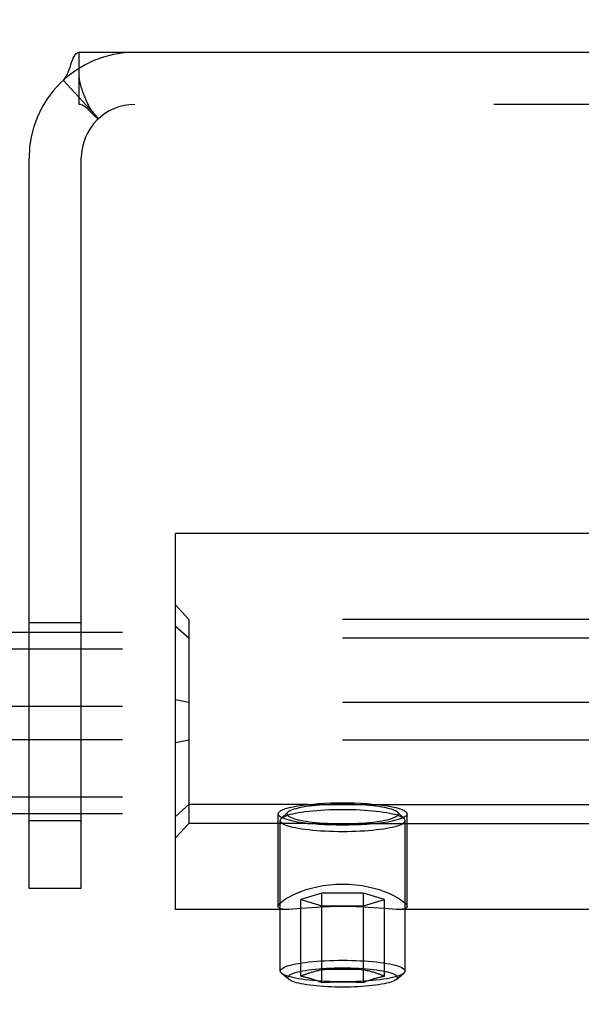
# Model space of a CAD drawing. Header units: inches. Extents: x 0 to 224, y 0 to 145.
# Tile 20 of 62: x 52.715 to 53.555, y 87.036 to 88.507. Entities that reach past the tile are written whole.
import ezdxf

# ---------------------------------------------------------------- set-up
doc = ezdxf.new("R2010")
doc.units = ezdxf.units.IN
doc.header["$LTSCALE"] = 12.302632
doc.header["$MEASUREMENT"] = 0
doc.linetypes.add('HIDDEN', pattern=[0.2, 0.1, -0.1])
doc.layers.get('0').update_dxf_attribs({"linetype": 'CONTINUOUS'})
for name, color, linetype in [('02___PRT_ALL_AXES', 7, 'CONTINUOUS'), ('DEFAULT_2', 8, 'HIDDEN'), ('DIMENSIONS', 7, 'CONTINUOUS')]:
    doc.layers.add(name, color=color, linetype=linetype)
doc.styles.get("Standard").update_dxf_attribs({"font": 'arial.ttf'})
doc.dimstyles.new('DIMSTYLE_1', dxfattribs={"dimtxt": 1.118421, "dimasz": 1.315789, "dimexe": 0.09, "dimexo": 0.07, "dimgap": 0.0425, "dimtad": 0, "dimtih": 1, "dimtoh": 1, "dimzin": 4, "dimdsep": 46, "dimtxsty": 'Standard', "dimblk": '_FILLED', "dimblk1": '_FILLED', "dimblk2": '_FILLED', "dimcen": 0.09, "dimazin": 1, "dimtfac": 1, "dimtdec": 3, "dimtofl": 0, "dimtmove": 0, "dimatfit": 3, "dimldrblk": '_FILLED', "dimfxl": 0, "dimtolj": 1, "dimtzin": 4, "dimarcsym": 0})

# ---------------------------------------------------------------- blocks, each defined once
blk = doc.blocks.new('_FILLED')
at = {"color": 0, "linetype": 'ByBlock'}
blk.add_solid([(0, 0), (-1, 0.2), (-1, -0.2)], dxfattribs=at)
blk = doc.blocks.new('*D5')
at = {"layer": 'DIMENSIONS', "color": 2, "linetype": 'Continuous'}
for p, q in [((33.0709, 85.8337), (33.0709, 90.2357)), ((33.0709, 90.2357), (34.1564, 90.2357)), ((33.0709, 84.7087), (33.0709, 82.0771))]:
    blk.add_line(p, q, dxfattribs=at)
at = {"layer": 'DIMENSIONS', "color": 2, "linetype": 'Continuous', "xscale": 1.3157894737, "yscale": 1.3157894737, "zscale": 1.3157894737}
for p, rotation in [((33.0709, 85.8337), 270), ((33.0709, 84.7087), 90)]:
    blk.add_blockref('_FILLED', p, dxfattribs=dict(at, rotation=rotation))
at = {"layer": 'DIMENSIONS', "color": 2, "linetype": 'Continuous', "insert": (34.7157, 90.7949), "char_height": 1.11842, "width": 3.039278, "attachment_point": 1, "line_spacing_factor": 0.9}
blk.add_mtext('1.13', dxfattribs=at)

msp = doc.modelspace()

# ---------------------------------------------------------------- linework, layer by layer
at = {"layer": '02___PRT_ALL_AXES', "color": 8, "linetype": 'HIDDEN'}
for p, q in [((52.948, 87.1777), (52.948, 87.7397)), ((53.6043, 87.7397), (52.948, 87.7397)), ((52.7293, 87.3107), (52.7293, 87.6067)), ((52.7293, 87.6067), (52.8073, 87.6067)), ((52.8073, 87.3107), (52.8073, 87.6067)), ((53.1457, 87.3344), (54.2503, 87.3344)), ((52.7293, 87.3107), (52.8073, 87.3107)), ((53.1015, 87.182), (53.1015, 87.3203)), ((53.1048, 87.0855), (53.1048, 87.3105)), ((53.2913, 87.0855), (53.2913, 87.3105)), ((53.2945, 87.182), (53.2945, 87.3203)), ((53.1457, 87.3063), (54.2503, 87.3063)), ((53.1152, 87.1777), (52.948, 87.1777)), ((54.1152, 87.1777), (53.2809, 87.1777))]:
    msp.add_line(p, q, dxfattribs=at)
for points in [[(53.1015, 87.3203), (53.102, 87.322), (53.1034, 87.3237), (53.1058, 87.3253), (53.1091, 87.3269), (53.1133, 87.3284), (53.1183, 87.3298), (53.1241, 87.3311), (53.1307, 87.3323), (53.1379, 87.3334), (53.1457, 87.3344)], [(53.1457, 87.3344), (53.1537, 87.3352), (53.1621, 87.3359), (53.1707, 87.3364), (53.1797, 87.3368), (53.1888, 87.337), (53.198, 87.3371)], [(53.198, 87.3371), (53.2073, 87.337), (53.2163, 87.3368), (53.2253, 87.3364), (53.234, 87.3359), (53.2423, 87.3352), (53.2503, 87.3344)], [(53.2503, 87.3344), (53.2581, 87.3334), (53.2653, 87.3323), (53.2719, 87.3311), (53.2777, 87.3298), (53.2827, 87.3284), (53.2869, 87.3269), (53.2902, 87.3253), (53.2926, 87.3237), (53.294, 87.322), (53.2945, 87.3203)], [(53.1457, 87.3063), (53.1379, 87.3072), (53.1307, 87.3083), (53.1241, 87.3096), (53.1183, 87.3109), (53.1133, 87.3123), (53.1091, 87.3138), (53.1058, 87.3154), (53.1034, 87.317), (53.102, 87.3187), (53.1015, 87.3203)], [(53.2945, 87.3203), (53.294, 87.3187), (53.2926, 87.317), (53.2902, 87.3154), (53.2869, 87.3138), (53.2827, 87.3123), (53.2777, 87.3109), (53.2719, 87.3096), (53.2653, 87.3083), (53.2581, 87.3072), (53.2503, 87.3063)], [(53.198, 87.3036), (53.1888, 87.3037), (53.1797, 87.3039), (53.1707, 87.3043), (53.1621, 87.3048), (53.1537, 87.3055), (53.1457, 87.3063)], [(53.2503, 87.3063), (53.2423, 87.3055), (53.234, 87.3048), (53.2253, 87.3043), (53.2163, 87.3039), (53.2073, 87.3037), (53.198, 87.3036)], [(53.1015, 87.182), (53.102, 87.1838), (53.1033, 87.1858), (53.1056, 87.1882), (53.1088, 87.1907), (53.1128, 87.1934), (53.1175, 87.1962), (53.1231, 87.1991), (53.1293, 87.2019), (53.1361, 87.2046), (53.1435, 87.2072), (53.1515, 87.2095), (53.1599, 87.2115), (53.169, 87.2132), (53.1784, 87.2145), (53.188, 87.2153), (53.198, 87.2156)], [(53.198, 87.2156), (53.208, 87.2153), (53.2177, 87.2145), (53.2271, 87.2132), (53.2361, 87.2115), (53.2446, 87.2095), (53.2525, 87.2072), (53.2599, 87.2046), (53.2668, 87.2019), (53.273, 87.1991), (53.2785, 87.1962), (53.2832, 87.1934), (53.2872, 87.1907), (53.2904, 87.1882), (53.2927, 87.1859), (53.294, 87.1838), (53.2945, 87.182)], [(53.1149, 87.1777), (53.1128, 87.1777), (53.1088, 87.178), (53.1057, 87.1785), (53.1034, 87.1793), (53.102, 87.1805), (53.1015, 87.182)], [(53.1361, 87.1789), (53.1293, 87.1784), (53.1231, 87.178), (53.1176, 87.1777), (53.1149, 87.1777)], [(53.198, 87.1821), (53.188, 87.182), (53.1784, 87.1817), (53.169, 87.1813), (53.16, 87.1807), (53.1515, 87.1801), (53.1361, 87.1789)], [(53.2445, 87.1801), (53.236, 87.1807), (53.227, 87.1813), (53.2176, 87.1817), (53.208, 87.182), (53.198, 87.1821)], [(53.2812, 87.1777), (53.2784, 87.1777), (53.2729, 87.178), (53.2667, 87.1784), (53.2599, 87.1789), (53.2445, 87.1801)], [(53.2945, 87.182), (53.294, 87.1805), (53.2927, 87.1793), (53.2904, 87.1785), (53.2872, 87.178), (53.2832, 87.1777), (53.2812, 87.1777)]]:
    msp.add_lwpolyline(points, dxfattribs=at)
at = {"layer": 'DEFAULT_2', "color": 8, "linetype": 'HIDDEN'}
for p, q in [((52.8043, 88.3807), (52.8043, 88.4587)), ((52.8043, 88.4587), (54.6543, 88.4587)), ((52.7803, 88.417), (52.8331, 88.3596)), ((52.8042, 88.4207), (52.8043, 88.418)), ((54.6543, 88.3807), (52.8043, 88.3807)), ((52.8235, 88.37), (52.8255, 88.3677)), ((52.7293, 87.2087), (52.7293, 88.3007)), ((52.8073, 87.2087), (52.8073, 88.3007)), ((52.948, 87.2846), (52.948, 87.6329)), ((52.968, 87.6112), (52.948, 87.6329)), ((52.968, 87.6112), (52.968, 87.3063)), ((54.428, 87.6112), (52.968, 87.6112)), ((94.698, 87.5917), (51.698, 87.5917)), ((52.968, 87.583), (52.948, 87.6007)), ((54.428, 87.583), (52.968, 87.583)), ((94.698, 87.5666), (51.698, 87.5666)), ((52.968, 87.4869), (52.948, 87.4909)), ((94.698, 87.4811), (51.698, 87.4811)), ((54.428, 87.4869), (52.968, 87.4869)), ((94.698, 87.431), (51.698, 87.431)), ((52.968, 87.4305), (52.948, 87.4265)), ((54.428, 87.4305), (52.968, 87.4305)), ((94.698, 87.3455), (51.698, 87.3455)), ((52.968, 87.3344), (52.948, 87.3167)), ((53.1457, 87.3344), (52.968, 87.3344)), ((94.698, 87.3204), (51.698, 87.3204)), ((53.1161, 87.3229), (53.1062, 87.3134)), ((53.28, 87.3229), (53.2898, 87.3134)), ((52.968, 87.3063), (52.948, 87.2846)), ((53.1457, 87.3063), (52.968, 87.3063)), ((52.8073, 87.2087), (52.7293, 87.2087)), ((53.1668, 87.2017), (53.1357, 87.1923)), ((53.1668, 87.0686), (53.1668, 87.2017)), ((53.2292, 87.2017), (53.1668, 87.2017)), ((53.2292, 87.0686), (53.2292, 87.2017)), ((53.2604, 87.1923), (53.2292, 87.2017)), ((53.1357, 87.078), (53.1357, 87.1923)), ((53.1357, 87.1923), (53.1668, 87.1829)), ((53.1668, 87.1829), (53.2292, 87.1829)), ((53.2292, 87.1829), (53.2604, 87.1923)), ((53.2604, 87.078), (53.2604, 87.1923)), ((53.1177, 87.0729), (53.1067, 87.0822)), ((53.2783, 87.0729), (53.2894, 87.0822))]:
    msp.add_line(p, q, dxfattribs=at)
for points in [[(52.7803, 88.417), (52.7825, 88.4194), (52.7845, 88.4223), (52.7862, 88.4256), (52.7878, 88.4292), (52.7892, 88.433), (52.7905, 88.4367), (52.7917, 88.4403), (52.7929, 88.4437), (52.794, 88.4469), (52.7952, 88.4498), (52.7966, 88.4526), (52.7981, 88.455), (52.7996, 88.4567), (52.8012, 88.4579), (52.8027, 88.4585), (52.8043, 88.4587)], [(52.8255, 88.3677), (52.8256, 88.3676), (52.8255, 88.3678), (52.8252, 88.3681), (52.8249, 88.3687), (52.8244, 88.3693), (52.8239, 88.3701), (52.8234, 88.3709), (52.8228, 88.3717), (52.8223, 88.3726), (52.8218, 88.3735), (52.8212, 88.3744), (52.8207, 88.3753), (52.8201, 88.3763), (52.8196, 88.3773), (52.819, 88.3783), (52.8185, 88.3794), (52.8179, 88.3804), (52.8173, 88.3815), (52.8168, 88.3826), (52.8162, 88.3838), (52.8157, 88.3849), (52.8151, 88.3861), (52.8146, 88.3873), (52.814, 88.3885), (52.8135, 88.3897), (52.813, 88.3909), (52.8124, 88.3922), (52.8119, 88.3934), (52.8115, 88.3947), (52.811, 88.3958), (52.8106, 88.397), (52.8101, 88.3981), (52.8097, 88.3992), (52.8094, 88.4003), (52.809, 88.4014), (52.8086, 88.4024), (52.8083, 88.4035), (52.808, 88.4045), (52.8076, 88.4055), (52.8073, 88.4066), (52.807, 88.4076), (52.8067, 88.4086), (52.8065, 88.4096), (52.8062, 88.4106), (52.806, 88.4116), (52.8057, 88.4125), (52.8055, 88.4135), (52.8053, 88.4144), (52.8051, 88.4154), (52.8049, 88.4163), (52.8047, 88.4171), (52.8046, 88.418), (52.8044, 88.4188), (52.8043, 88.4195), (52.8043, 88.4201), (52.8042, 88.4205), (52.8042, 88.4206)], [(52.8228, 88.3683), (52.8206, 88.3704), (52.8183, 88.3726), (52.8159, 88.3747), (52.8134, 88.3767), (52.8109, 88.3784), (52.8085, 88.3797), (52.8063, 88.3805), (52.8043, 88.3807)], [(52.8331, 88.3596), (52.8326, 88.3594), (52.8318, 88.3597), (52.8309, 88.3603), (52.8297, 88.3613), (52.8282, 88.3627), (52.8265, 88.3644), (52.8228, 88.3683)], [(53.198, 87.3267), (53.1914, 87.3266), (53.1848, 87.3265), (53.1783, 87.3263), (53.1719, 87.326), (53.1655, 87.3257), (53.1594, 87.3252), (53.1534, 87.3247), (53.1477, 87.3241), (53.1422, 87.3235), (53.137, 87.3227), (53.1321, 87.322), (53.1276, 87.3211), (53.1234, 87.3202), (53.1196, 87.3193), (53.1162, 87.3183), (53.1132, 87.3172), (53.1106, 87.3162), (53.1085, 87.3151), (53.1069, 87.3139), (53.1062, 87.3134)], [(53.198, 87.3348), (53.1921, 87.3348), (53.1862, 87.3347), (53.1804, 87.3345), (53.1747, 87.3342), (53.169, 87.3339), (53.1635, 87.3335), (53.1582, 87.333), (53.1531, 87.3325), (53.1482, 87.3319), (53.1435, 87.3313), (53.1392, 87.3306), (53.1351, 87.3298), (53.1314, 87.329), (53.128, 87.3282), (53.125, 87.3273), (53.1223, 87.3264), (53.12, 87.3254), (53.1181, 87.3244), (53.1167, 87.3234), (53.1161, 87.3229)], [(53.28, 87.3229), (53.2794, 87.3234), (53.2779, 87.3244), (53.276, 87.3254), (53.2737, 87.3264), (53.2711, 87.3273), (53.268, 87.3282), (53.2646, 87.329), (53.2609, 87.3298), (53.2568, 87.3306), (53.2525, 87.3313), (53.2478, 87.3319), (53.2429, 87.3325), (53.2378, 87.333), (53.2325, 87.3335), (53.227, 87.3339), (53.2214, 87.3342), (53.2156, 87.3345), (53.2098, 87.3347), (53.2039, 87.3348), (53.198, 87.3348)], [(53.2898, 87.3134), (53.2891, 87.3139), (53.2875, 87.3151), (53.2854, 87.3162), (53.2828, 87.3172), (53.2798, 87.3183), (53.2764, 87.3193), (53.2726, 87.3202), (53.2684, 87.3211), (53.2639, 87.322), (53.259, 87.3227), (53.2538, 87.3235), (53.2483, 87.3241), (53.2426, 87.3247), (53.2366, 87.3252), (53.2305, 87.3257), (53.2242, 87.326), (53.2177, 87.3263), (53.2112, 87.3265), (53.2046, 87.3266), (53.198, 87.3267)], [(53.1062, 87.3134), (53.1057, 87.3128), (53.105, 87.3117), (53.1048, 87.3105)], [(53.1048, 87.3105), (53.105, 87.3093), (53.1057, 87.3082), (53.1069, 87.3071), (53.1085, 87.3059), (53.1106, 87.3048), (53.1132, 87.3038), (53.1162, 87.3027), (53.1196, 87.3017), (53.1234, 87.3008), (53.1276, 87.2999), (53.1321, 87.299), (53.137, 87.2982), (53.1422, 87.2975), (53.1477, 87.2969), (53.1534, 87.2963), (53.1594, 87.2958), (53.1655, 87.2953), (53.1719, 87.295), (53.1783, 87.2947), (53.1848, 87.2945), (53.1914, 87.2943), (53.198, 87.2943)], [(53.1161, 87.3229), (53.1156, 87.3224), (53.115, 87.3214), (53.1148, 87.3203), (53.115, 87.3193), (53.1156, 87.3183), (53.1167, 87.3173), (53.1181, 87.3163), (53.12, 87.3153), (53.1223, 87.3143), (53.125, 87.3134), (53.128, 87.3125), (53.1314, 87.3117), (53.1351, 87.3109), (53.1392, 87.3101), (53.1435, 87.3094), (53.1482, 87.3088), (53.1531, 87.3082), (53.1582, 87.3076), (53.1635, 87.3072), (53.169, 87.3068), (53.1747, 87.3065), (53.1804, 87.3062), (53.1862, 87.306), (53.1921, 87.3059), (53.198, 87.3059)], [(53.198, 87.3059), (53.2039, 87.3059), (53.2098, 87.306), (53.2156, 87.3062), (53.2214, 87.3065), (53.227, 87.3068), (53.2325, 87.3072), (53.2378, 87.3076), (53.2429, 87.3082), (53.2478, 87.3088), (53.2525, 87.3094), (53.2568, 87.3101), (53.2609, 87.3109), (53.2646, 87.3117), (53.268, 87.3125), (53.2711, 87.3134), (53.2737, 87.3143), (53.276, 87.3153), (53.2779, 87.3163), (53.2794, 87.3173), (53.2804, 87.3183), (53.281, 87.3193), (53.2813, 87.3203), (53.281, 87.3214), (53.2804, 87.3224), (53.28, 87.3229)], [(53.198, 87.2943), (53.2046, 87.2943), (53.2112, 87.2945), (53.2177, 87.2947), (53.2242, 87.295), (53.2305, 87.2953), (53.2366, 87.2958), (53.2426, 87.2963), (53.2483, 87.2969), (53.2538, 87.2975), (53.259, 87.2982), (53.2639, 87.299), (53.2684, 87.2999), (53.2726, 87.3008), (53.2764, 87.3017), (53.2798, 87.3027), (53.2828, 87.3038), (53.2854, 87.3048), (53.2875, 87.3059), (53.2891, 87.3071), (53.2903, 87.3082), (53.291, 87.3093), (53.2913, 87.3105)], [(53.2913, 87.3105), (53.291, 87.3117), (53.2903, 87.3128), (53.2898, 87.3134)], [(53.1048, 87.0855), (53.105, 87.0866), (53.1057, 87.0878), (53.1069, 87.0889), (53.1085, 87.09), (53.1106, 87.0911), (53.1132, 87.0922), (53.1162, 87.0932), (53.1196, 87.0942), (53.1234, 87.0952), (53.1275, 87.0961), (53.1321, 87.0969), (53.1369, 87.0977), (53.1421, 87.0984), (53.1476, 87.0991), (53.1533, 87.0997), (53.1593, 87.1002), (53.1654, 87.1007), (53.1717, 87.101), (53.1782, 87.1013), (53.1847, 87.1015), (53.1914, 87.1016), (53.198, 87.1017)], [(53.2799, 87.0757), (53.2797, 87.0768), (53.279, 87.0778), (53.2779, 87.0789), (53.2763, 87.0799), (53.2743, 87.0809), (53.2718, 87.0819), (53.269, 87.0828), (53.2657, 87.0837), (53.2621, 87.0846), (53.2581, 87.0854), (53.2537, 87.0861), (53.2491, 87.0868), (53.2442, 87.0875), (53.239, 87.088), (53.2336, 87.0885), (53.2279, 87.089), (53.2222, 87.0893), (53.2162, 87.0896), (53.2102, 87.0898), (53.2041, 87.0899), (53.198, 87.0899), (53.1919, 87.0899), (53.1858, 87.0898), (53.1798, 87.0896), (53.1739, 87.0893), (53.1681, 87.089), (53.1625, 87.0885), (53.157, 87.088), (53.1518, 87.0875), (53.1469, 87.0868), (53.1423, 87.0861), (53.1379, 87.0854), (53.1339, 87.0846), (53.1303, 87.0837), (53.127, 87.0828), (53.1242, 87.0819), (53.1217, 87.0809), (53.1197, 87.0799), (53.1181, 87.0789), (53.117, 87.0778), (53.1163, 87.0768), (53.1161, 87.0757)], [(53.198, 87.1017), (53.2047, 87.1016), (53.2113, 87.1015), (53.2178, 87.1013), (53.2243, 87.101), (53.2306, 87.1007), (53.2367, 87.1002), (53.2427, 87.0997), (53.2484, 87.0991), (53.2539, 87.0984), (53.2591, 87.0977), (53.2639, 87.0969), (53.2685, 87.0961), (53.2727, 87.0952), (53.2765, 87.0942), (53.2799, 87.0932), (53.2828, 87.0922), (53.2854, 87.0911), (53.2875, 87.09), (53.2891, 87.0889), (53.2903, 87.0878), (53.291, 87.0866), (53.2913, 87.0855)], [(53.1067, 87.0822), (53.1057, 87.0832), (53.105, 87.0843), (53.1048, 87.0855)], [(53.198, 87.0693), (53.1914, 87.0693), (53.1847, 87.0695), (53.1782, 87.0697), (53.1717, 87.0699), (53.1654, 87.0703), (53.1593, 87.0708), (53.1533, 87.0713), (53.1476, 87.0719), (53.1421, 87.0725), (53.1369, 87.0732), (53.1321, 87.074), (53.1275, 87.0749), (53.1234, 87.0758), (53.1196, 87.0767), (53.1162, 87.0777), (53.1132, 87.0788), (53.1106, 87.0798), (53.1085, 87.0809), (53.1069, 87.082), (53.1067, 87.0822)], [(53.1177, 87.0729), (53.1169, 87.0737), (53.1163, 87.0747), (53.1161, 87.0757)], [(53.1668, 87.0873), (53.1649, 87.0869), (53.1631, 87.0865), (53.1613, 87.0861), (53.1596, 87.0857), (53.1579, 87.0853), (53.1563, 87.0849), (53.1548, 87.0844), (53.1534, 87.084), (53.152, 87.0837), (53.1508, 87.0833), (53.1496, 87.0829), (53.1485, 87.0826), (53.1474, 87.0822), (53.1463, 87.0819), (53.1453, 87.0815), (53.1442, 87.0811), (53.1432, 87.0808), (53.1421, 87.0804), (53.141, 87.08), (53.1399, 87.0796), (53.1389, 87.0792), (53.1378, 87.0788), (53.1367, 87.0784), (53.1357, 87.078)], [(53.1357, 87.078), (53.1367, 87.0777), (53.1378, 87.0775), (53.1389, 87.0773), (53.1399, 87.077), (53.141, 87.0768), (53.1421, 87.0765), (53.1432, 87.0763), (53.1442, 87.076), (53.1453, 87.0757), (53.1463, 87.0754), (53.1474, 87.0752), (53.1485, 87.0749), (53.1496, 87.0745), (53.1508, 87.0742), (53.152, 87.0738), (53.1534, 87.0734), (53.1548, 87.0729), (53.1563, 87.0724), (53.1579, 87.0719), (53.1596, 87.0713), (53.1613, 87.0707), (53.1631, 87.07), (53.1649, 87.0693), (53.1668, 87.0686)], [(53.2292, 87.0873), (53.2253, 87.0875), (53.2214, 87.0877), (53.2175, 87.0878), (53.2137, 87.0879), (53.2098, 87.088), (53.2059, 87.0881), (53.2019, 87.0881), (53.198, 87.0881), (53.1941, 87.0881), (53.1902, 87.0881), (53.1863, 87.088), (53.1824, 87.0879), (53.1785, 87.0878), (53.1747, 87.0877), (53.1708, 87.0875), (53.1668, 87.0873)], [(53.2894, 87.0822), (53.2891, 87.082), (53.2875, 87.0809), (53.2854, 87.0798), (53.2828, 87.0788), (53.2799, 87.0777), (53.2765, 87.0767), (53.2727, 87.0758), (53.2685, 87.0749), (53.2639, 87.074), (53.2591, 87.0732), (53.2539, 87.0725), (53.2484, 87.0719), (53.2427, 87.0713), (53.2367, 87.0708), (53.2306, 87.0703), (53.2243, 87.0699), (53.2178, 87.0697), (53.2113, 87.0695), (53.2047, 87.0693), (53.198, 87.0693)], [(53.2604, 87.078), (53.2593, 87.0784), (53.2582, 87.0788), (53.2572, 87.0792), (53.2561, 87.0796), (53.255, 87.08), (53.2539, 87.0804), (53.2529, 87.0808), (53.2518, 87.0811), (53.2508, 87.0815), (53.2497, 87.0819), (53.2486, 87.0822), (53.2475, 87.0826), (53.2464, 87.0829), (53.2452, 87.0833), (53.244, 87.0837), (53.2427, 87.084), (53.2412, 87.0844), (53.2397, 87.0849), (53.2381, 87.0853), (53.2364, 87.0857), (53.2347, 87.0861), (53.2329, 87.0865), (53.2311, 87.0869), (53.2292, 87.0873)], [(53.2292, 87.0686), (53.2311, 87.0693), (53.2329, 87.07), (53.2347, 87.0707), (53.2364, 87.0713), (53.2381, 87.0719), (53.2397, 87.0724), (53.2412, 87.0729), (53.2427, 87.0734), (53.244, 87.0738), (53.2452, 87.0742), (53.2464, 87.0745), (53.2476, 87.0749), (53.2486, 87.0752), (53.2497, 87.0754), (53.2508, 87.0757), (53.2518, 87.076), (53.2529, 87.0763), (53.2539, 87.0765), (53.255, 87.0768), (53.2561, 87.077), (53.2572, 87.0773), (53.2582, 87.0775), (53.2593, 87.0777), (53.2604, 87.078)], [(53.2799, 87.0757), (53.2797, 87.0747), (53.2791, 87.0737), (53.2783, 87.0729)], [(53.2913, 87.0855), (53.291, 87.0843), (53.2903, 87.0832), (53.2894, 87.0822)], [(53.198, 87.0615), (53.1922, 87.0615), (53.1863, 87.0616), (53.1806, 87.0618), (53.1749, 87.0621), (53.1694, 87.0624), (53.164, 87.0628), (53.1587, 87.0632), (53.1537, 87.0637), (53.1489, 87.0643), (53.1443, 87.065), (53.1401, 87.0657), (53.1361, 87.0664), (53.1324, 87.0672), (53.1291, 87.068), (53.1261, 87.0689), (53.1235, 87.0698), (53.1212, 87.0707), (53.1194, 87.0717), (53.1179, 87.0727), (53.1177, 87.0729)], [(53.1668, 87.0686), (53.1708, 87.0688), (53.1747, 87.0689), (53.1785, 87.0691), (53.1824, 87.0692), (53.1863, 87.0692), (53.1902, 87.0693), (53.1941, 87.0693), (53.198, 87.0694), (53.2019, 87.0693), (53.2059, 87.0693), (53.2098, 87.0692), (53.2137, 87.0692), (53.2175, 87.0691), (53.2214, 87.0689), (53.2253, 87.0688), (53.2292, 87.0686)], [(53.2783, 87.0729), (53.2781, 87.0727), (53.2766, 87.0717), (53.2748, 87.0707), (53.2725, 87.0698), (53.2699, 87.0689), (53.2669, 87.068), (53.2636, 87.0672), (53.2599, 87.0664), (53.2559, 87.0657), (53.2517, 87.065), (53.2471, 87.0643), (53.2423, 87.0637), (53.2373, 87.0632), (53.232, 87.0628), (53.2266, 87.0624), (53.2211, 87.0621), (53.2154, 87.0618), (53.2097, 87.0616), (53.2039, 87.0615), (53.198, 87.0615)]]:
    msp.add_lwpolyline(points, dxfattribs=at)
for radius in [0.158, 0.08]:
    msp.add_arc((52.8873, 88.3007), radius, 90, 180, dxfattribs=at)

# ---------------------------------------------------------------- dimensions: what is measured, and where the dimension line sits
at = {"layer": 'DIMENSIONS', "color": 2, "linetype": 'Continuous'}
dim = msp.add_linear_dim(base=(33.070914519, 84.7087097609), p1=(52.7917579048, 85.8337097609), p2=(17.6042579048, 84.7087097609), angle=270, dimstyle='DIMSTYLE_1', dxfattribs=at)
dim.commit()
dim.dimension.update_dxf_attribs({"geometry": '*D5', "text_midpoint": (36.2837302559, 90.2294120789), "dimtype": 160})

doc.saveas('drawing.dxf')
